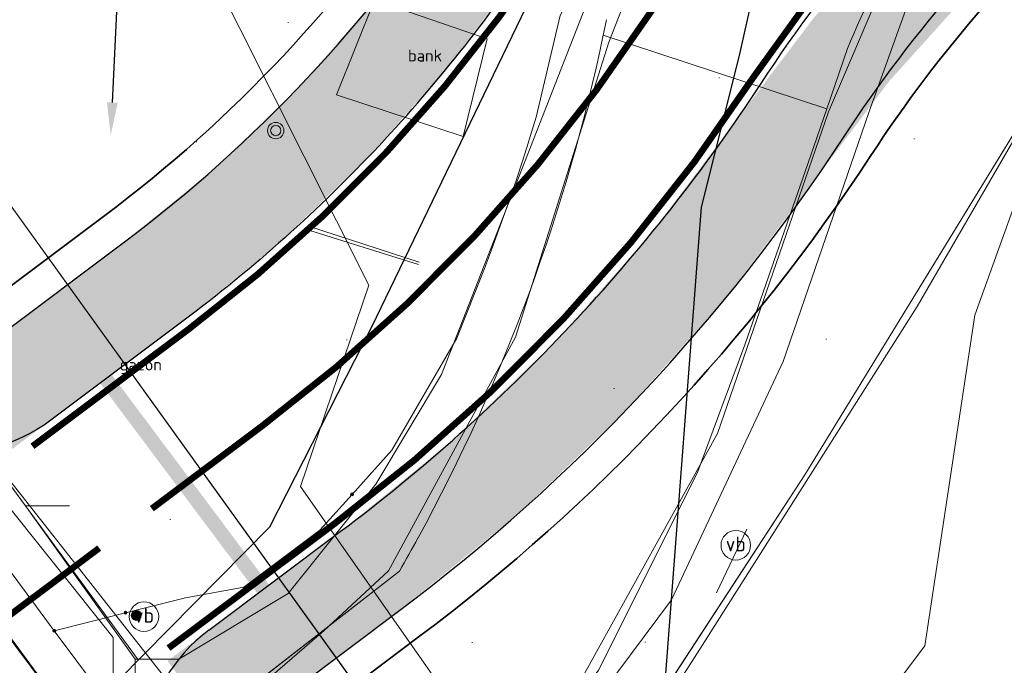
# Model space of a CAD drawing. Header units: metres. Extents: x 163628 to 167855, y 402678 to 405435.
# Tile 173 of 256: x 164804 to 164819, y 403559 to 403569. Entities that reach past the tile are written whole.
import ezdxf
from ezdxf import colors
from ezdxf.entities.mleader import LeaderData, LeaderLine
from ezdxf.enums import TextEntityAlignment as Align
from ezdxf.math import Vec2, Vec3

# ---------------------------------------------------------------- set-up
doc = ezdxf.new("R2010")
doc.units = ezdxf.units.M
for name, pattern in [('X-CA190022.004-UO-DWM_Snelfietsroute$0$VW-5050_STREEP', [1, 0.5, -0.5]), ('X-CA190022.004-UO-KL_Wenstracé_v0.3$0$DASHED2', [0.375, 0.25, -0.125]), ('X-CA190022.004-UO-WHM_Riolering gemeente_NLCS_v0.2$0$RI-GWA', [18.45, 6, -1.8, 1.75, -1.8, 1.75, -1.8, 1.75, -1.8])]:
    doc.linetypes.add(name, pattern=pattern)
doc.layers.get('0').update_dxf_attribs({"lineweight": 25})
for name, color, linetype, lineweight in [('X-CA190022.004-UO-BGT_Ondergrond$0$GE_261_OSHHek_Lijn_GEM', 253, 'X-CA190022.004-UO-BGT_Ondergrond$0$Hekwerk', 9), ('X-CA190022.004-UO-BGT_Ondergrond$0$GE_315_WGDRijbaanLokalewegverkeersdrempel_GEM', 253, 'Continuous', 9), ('X-CA190022.004-UO-BGT_Ondergrond$0$GE_316_WGDFietspad_Vlak_GEM', 253, 'Continuous', 9), ('X-CA190022.004-UO-BGT_Ondergrond$0$GE_367_OWGBerm_groenvoorziening_grasenk_GEM', 253, 'Continuous', 9), ('X-CA190022.004-UO-BGT_Ondergrond$0$GE_476_BTDGraslandagrarisch_Vlak_GEM', 253, 'Continuous', 9), ('X-CA190022.004-UO-BGT_Ondergrond$0$GE_814_BRDVerkeersbord_Punt_GEM', 253, 'Continuous', 9), ('X-CA190022.004-UO-DTM inmeting$0$B-ME-OG-BEBOUWING_FIETSENSTALLING-G', 134, 'Continuous', 18), ('X-CA190022.004-UO-DTM inmeting$0$B-WE-AL-AANPIJLING-T18', 246, 'Continuous', 0), ('X-CA190022.004-UO-DTM inmeting$0$B-WE-IE-MEUBILAIR_WEGMEUBILAIR-G', 246, 'Continuous', 0), ('X-CA190022.004-UO-DTM inmeting$0$B-WE-IE-MEUBILAIR_WEGMEUBILAIR-S', 246, 'Continuous', 0), ('X-CA190022.004-UO-DTM inmeting$0$B-WE-IE-TERREINAFSCHEIDING_KUNSTMATIG_RASTERHEKWERK-G', 246, 'X-CA190022.004-UO-DTM inmeting$0$IE-TERREINAFSCHEIDING-KUNSTMATIG-OPEN', 0), ('X-CA190022.004-UO-DTM inmeting$0$B-WE-IE-TERREINAFSCHEIDING_KUNSTMATIG_SCHUTTING-G', 246, 'X-CA190022.004-UO-DTM inmeting$0$IE-TERREINAFSCHEIDING-KUNSTMATIG-DICHT', 0), ('X-CA190022.004-UO-DTM inmeting$0$B-WE-OG-HOOGTEPUNT-S', 246, 'Continuous', 0), ('X-CA190022.004-UO-DTM inmeting$0$B-WE-VH-VERHARDING_ASFALT-G', 246, 'Continuous', 0), ('X-CA190022.004-UO-DWM_Snelfietsroute$0$N-WE-GW-BERM-G', 125, 'Continuous', 25), ('X-CA190022.004-UO-DWM_Snelfietsroute$0$N-WE-VH-KANTVERHARDING-G', 125, 'Continuous', 25), ('X-CA190022.004-UO-DWM_Snelfietsroute$0$N-WE-VW-MARKERING_DWARS_OVERSTEEK_KANALISATIESTREEP50_010-G', 125, 'X-CA190022.004-UO-DWM_Snelfietsroute$0$VW-5050_STREEP', 25), ('X-CA190022.004-UO-DWM_Snelfietsroute$0$N-WE-VW-MARKERING_LANGS_STREEP_DOORGETROKKEN_010-G', 125, 'Continuous', 25), ('X-CA190022.004-UO-GZM_Werkgrens_v0.1$0$N-WE-KG-GRENS_SYSTEEMGRENS-G', 7, 'X-CA190022.004-UO-GZM_Werkgrens_v0.1$0$KG-OG', 35), ('X-CA190022.004-UO-KAD_Percelen$0$B-WE-KG-GRENS_PERCEEL-GV', 150, 'Continuous', 9), ('X-CA190022.004-UO-KL_Wenstracé_v0.3$0$N-OI-KL-ET_LS_MANTELBUIS-G', 60, 'X-CA190022.004-UO-KL_Wenstracé_v0.3$0$DASHED2', 35), ('X-CA190022.004-UO-TXT_Tekst 1op200$0$X-XX-AL-T25- LEADER BOVENGRONDSE INFRA', 7, 'Continuous', 25), ('X-CA190022.004-UO-WHM_Riolering gemeente - drukleidingen_v0.1$0$Riool_onder_druk_asbestcement_leidingen_450_hgml', 214, 'X-CA190022.004-UO-WHM_Riolering gemeente - drukleidingen_v0.1$0$1-200 PERSLEIDING', 25), ('X-CA190022.004-UO-WHM_Riolering gemeente - drukleidingen_v0.1$0$Riool_onder_druk_pvc_leidingen_400_hgml', 214, 'X-CA190022.004-UO-WHM_Riolering gemeente - drukleidingen_v0.1$0$1-200 PERSLEIDING', 25), ('X-CA190022.004-UO-WHM_Riolering gemeente_NLCS_v0.2$0$B-WE-RI-GWA_TRANSPORTLEIDING-G', 214, 'X-CA190022.004-UO-WHM_Riolering gemeente_NLCS_v0.2$0$RI-GWA', 15)]:
    doc.layers.add(name, color=color, linetype=linetype, lineweight=lineweight)
doc.layers.add('X-CA190022.004-UO-DTM inmeting$0$X-XX-AL-MEETPUNT-S', color=246, linetype='Continuous', lineweight=0, plot=False)
for name, color, linetype, lineweight, transparency in [('X-CA190022.004-UO-KL_Wenstracé_v0.3$0$N-WE-KL-TRACE_WENSTRACE-G 1.5m', 24, 'Continuous', 35, 0.6), ('X-CA190022.004-UO-KLIC$0$B-OI-KL-DATA_KPN_0000546663_VECT_19O042616-G', 42, 'X-CA190022.004-UO-KLIC$0$1-200 TELEFONIE-KPN', 0, 0.25), ('X-CA190022.004-UO-KLIC$0$B-OI-KL-DATA_ZIGGO BV_0000546674_VECT_19O042616-G', 42, 'X-CA190022.004-UO-KLIC$0$1-200 ZIGGO', 0, 0.25), ('X-CA190022.004-UO-KLIC$0$B-OI-KL-WATER_BW_0000551269_VECT_19O042616-G', 42, 'X-CA190022.004-UO-KLIC$0$1-200 WATERLEIDING', 0, 0.25), ('X-CA190022.004-UO-KLIC$0$B-WE-KL-ET_LS-G', 42, 'X-CA190022.004-UO-KLIC$0$1-200 LAAGSPANNING', 0, 0.25), ('X-CA190022.004-UO-KLIC$0$B-WE-KL-ET_LS_HULPSTUK-S', 42, 'X-CA190022.004-UO-KLIC$0$1-200 LAAGSPANNING', 0, 0.25), ('X-CA190022.004-UO-KLIC$0$B-WE-KL-ET_LS_KABELBED-G', 42, 'X-CA190022.004-UO-KLIC$0$1-200 LAAGSPANNING', 0, 0.25), ('X-CA190022.004-UO-KLIC$0$B-WE-KL-GAS_LD-G', 42, 'X-CA190022.004-UO-KLIC$0$1-200 GASLEIDING LAGE DRUK', 0, 0.25), ('X-CA190022.004-UO-KLIC$0$B-WE-KL-GAS_LD_MANTELBUIS-G', 42, 'X-CA190022.004-UO-KLIC$0$1-200 GASLEIDING LAGE DRUK', 0, 0.25)]:
    doc.layers.add(name, color=color, linetype=linetype, lineweight=lineweight, transparency=transparency)
doc.styles.add('X-CA190022.004-UO-BGT_Ondergrond$0$NLCS-ISO', font='NLCS-ISO.ttf')
doc.styles.add('X-CA190022.004-UO-DTM inmeting$0$NLCS-ISO', font='isocpeur.ttf', dxfattribs={"height": 2.5})
doc.styles.add('X-CA190022.004-UO-KLIC$0$NLCS-ISO', font='NLCS-ISO.ttf')
doc.styles.add('X-CA190022.004-UO-TXT_Tekst 1op200$0$NLCS-ISO-M200-T25', font='NLCS-ISO.ttf', dxfattribs={"height": 0.5})
doc.styles.add('X-CA190022.004-UO-WHM_Riolering gemeente - drukleidingen_v0.1$0$NLCS-ISO', font='NLCS-ISO.ttf')
doc.linetypes.add('X-CA190022.004-UO-BGT_Ondergrond$0$Hekwerk', pattern='A,5,-1.5,[2,dgnlstyle-Veghel.shx,S=0.007937,R=0,X=0,Y=0],-1.5', length=8)
doc.linetypes.add('X-CA190022.004-UO-DTM inmeting$0$IE-TERREINAFSCHEIDING-KUNSTMATIG-DICHT', pattern='A,8,-1,[82,NLCS.SHX,S=0.75,R=90,X=0,Y=0],-1', length=10)
doc.linetypes.add('X-CA190022.004-UO-DTM inmeting$0$IE-TERREINAFSCHEIDING-KUNSTMATIG-OPEN', pattern='A,7,-1.5,[67,NLCS.SHX,S=0.75,R=0,X=0,Y=0],-1.5', length=10)
doc.linetypes.add('X-CA190022.004-UO-GZM_Werkgrens_v0.1$0$KG-OG', pattern='A,5.5,-1.5,[2,NLCS.SHX,S=0.5,R=0,X=0,Y=0],-1.5', length=8.5)
doc.linetypes.add('X-CA190022.004-UO-KLIC$0$1-200 GASLEIDING LAGE DRUK', pattern='A,1.5,-0.6,["GAS LD",X-CA190022.004-UO-KLIC$0$NLCS-ISO,S=0.24,R=0,X=-0.5,Y=-0.12],-0.7', length=2.8)
doc.linetypes.add('X-CA190022.004-UO-KLIC$0$1-200 LAAGSPANNING', pattern='A,1.5,-0.6,["LS",X-CA190022.004-UO-KLIC$0$NLCS-ISO,S=0.24,R=0,X=-0.45,Y=-0.12],-0.05', length=2.15)
doc.linetypes.add('X-CA190022.004-UO-KLIC$0$1-200 TELEFONIE-KPN', pattern='A,1.5,-0.6,["KPN",X-CA190022.004-UO-KLIC$0$NLCS-ISO,S=0.24,R=0,X=-0.5,Y=-0.12],-0.3', length=2.4)
doc.linetypes.add('X-CA190022.004-UO-KLIC$0$1-200 WATERLEIDING', pattern='A,1.5,-0.6,["WATER",X-CA190022.004-UO-KLIC$0$NLCS-ISO,S=0.24,R=0,X=-0.5,Y=-0.12],-0.65', length=2.75)
doc.linetypes.add('X-CA190022.004-UO-KLIC$0$1-200 ZIGGO', pattern='A,1.5,-0.6,["ZIGGO",X-CA190022.004-UO-KLIC$0$NLCS-ISO,S=0.24,R=0,X=-0.5,Y=-0.12],-0.5', length=2.6)
doc.linetypes.add('X-CA190022.004-UO-WHM_Riolering gemeente - drukleidingen_v0.1$0$1-200 PERSLEIDING', pattern='A,1.5,-0.6,["PERS",X-CA190022.004-UO-WHM_Riolering gemeente - drukleidingen_v0.1$0$NLCS-ISO,S=0.24,R=0,X=-0.5,Y=-0.12],-0.65', length=2.75)

# ---------------------------------------------------------------- blocks, each defined once
blk = doc.blocks.new('X-CA190022.004-UO-BGT_Ondergrond$0$SIE-WEG_PAAL_VERKEERSBORD-SO')
at = {"linetype": 'ByBlock', "lineweight": 18}
blk.add_circle((0, 0), 1.5, dxfattribs=at)
at = {"linetype": 'ByBlock', "lineweight": 18, "style": 'X-CA190022.004-UO-BGT_Ondergrond$0$NLCS-ISO'}
blk.add_text('vb', height=1.5, dxfattribs=at).set_placement((0, 0.132), align=Align.MIDDLE_CENTER)
blk = doc.blocks.new('X-CA190022.004-UO-BGT_Ondergrond$0$IMGEOVerkeersbord')
at = {"xscale": 5, "yscale": 5, "zscale": 5}
blk.add_blockref('X-CA190022.004-UO-BGT_Ondergrond$0$SIE-WEG_PAAL_VERKEERSBORD-SO', (0, 0), dxfattribs=at)
blk = doc.blocks.new('X-CA190022.004-UO-DTM inmeting$0$punt')
at = {"color": 0, "lineweight": -2}
blk.add_line((0, 0), (0, 0), dxfattribs=at)
blk = doc.blocks.new('X-CA190022.004-UO-DTM inmeting$0$SOG-HOOGTEPUNT-SO')
for p, q in [((-0.5, 0), (0.5, 0)), ((0, 0.5), (0, -0.5))]:
    blk.add_line(p, q)
blk = doc.blocks.new('X-CA190022.004-UO-DTM inmeting$0$SIE-WEG_AFVALBAK_TYPE_01')
for radius in [0.25, 0.156]:
    blk.add_circle((0, 0), radius)
blk = doc.blocks.new('X-CA190022.004-UO-DTM inmeting$0$SIE-WEG_PAAL_ALGEMEEN_TYPE_01')
h = blk.add_hatch(color=256)
edge = h.paths.add_edge_path()
edge.add_arc((0, 0), 0.188, 0, 360)
at = {"ltscale": 0.5}
blk.add_circle((0, 0), 0.188, dxfattribs=at)
blk = doc.blocks.new('X-CA190022.004-UO-KLIC$0$SKL-WTB_HULP_MOF-SO')
at = {"linetype": 'ByBlock', "lineweight": 18}
h = blk.add_hatch(color=0, dxfattribs=at)
h.dxf.hatch_style = 1
h.paths.add_polyline_path([(-0.5625, 0, 1), (0.5625, 0, 1)])
at = {"color": 0, "linetype": 'ByBlock', "lineweight": 18}
blk.add_circle((0, 0), 0.5625, dxfattribs=at)
at = {"color": 0, "linetype": 'ByBlock', "lineweight": 18, "style": 'X-CA190022.004-UO-KLIC$0$NLCS-ISO', "flags": 1}
for tag, p in [('TYPE', (1.5, 0)), ('OMSCHRIJVING', (1.5, -3)), ('LABEL', (1.5, -1.5))]:
    blk.add_attdef(tag, p, '', height=1, dxfattribs=at)

msp = doc.modelspace()

# ---------------------------------------------------------------- linework, layer by layer
at = {"layer": 'X-CA190022.004-UO-BGT_Ondergrond$0$GE_261_OSHHek_Lijn_GEM'}
for p, q in [((164815.7, 403561.975), (164822.431, 403572.962)), ((164809.825, 403565.211), (164808.144, 403565.759)), ((164812.075, 403556.422), (164815.7, 403561.975))]:
    msp.add_line(p, q, dxfattribs=at)
at = {"layer": 'X-CA190022.004-UO-BGT_Ondergrond$0$GE_315_WGDRijbaanLokalewegverkeersdrempel_GEM', "flags": 128}
msp.add_lwpolyline([(164804.732, 403557.966), (164805.297, 403557.211), (164802.021, 403554.894), (164801.464, 403555.641), (164800.46, 403556.99), (164799.789, 403557.922), (164803.063, 403560.189), (164804.732, 403557.966)], dxfattribs=at)
at = {"layer": 'X-CA190022.004-UO-BGT_Ondergrond$0$GE_316_WGDFietspad_Vlak_GEM', "flags": 128}
for points in [[(164816.352, 403568.462), (164816.034, 403567.544), (164812.631, 403568.664), (164812.655, 403568.782), (164812.679, 403568.899)], [(164812.631, 403568.664), (164816.034, 403567.544), (164815.79, 403566.84)], [(164815.79, 403566.84), (164814.789, 403563.951), (164814.07, 403562.025), (164812.565, 403559.008), (164811.274, 403557.307), (164810.26, 403555.972), (164808.297, 403554.21), (164808.24, 403553.281), (164807.802, 403553.866), (164805.297, 403557.211), (164804.732, 403557.966), (164806.021, 403557.782), (164809.528, 403560.51)]]:
    msp.add_lwpolyline(points, dxfattribs=at)
at = {"layer": 'X-CA190022.004-UO-BGT_Ondergrond$0$GE_316_WGDFietspad_Vlak_GEM'}
for centre, radius, start, end in [((164830.294, 403562.729), 15.075, 142.9107, 157.6474), ((164785.192, 403574.439), 28.04, 331.3969, 348.1145), ((164776.978, 403579.017), 37.443, 330.3778, 331.2629)]:
    msp.add_arc(centre, radius, start, end, dxfattribs=at)
at = {"layer": 'X-CA190022.004-UO-BGT_Ondergrond$0$GE_367_OWGBerm_groenvoorziening_grasenk_GEM', "flags": 128}
for points in [[(164809.528, 403560.51), (164806.021, 403557.782), (164804.732, 403557.966), (164803.063, 403560.189), (164802.426, 403561.037), (164802.303, 403561.201), (164794.593, 403571.459), (164796.779, 403572.731), (164801.128, 403568.949), (164807.319, 403571.87), (164807.843, 403570.785), (164810.586, 403572.108), (164810.297, 403572.708), (164815.446, 403575.376), (164818.198, 403577.726), (164824.741, 403582.424), (164845.508, 403592.191), (164892.802, 403614.747), (164932.953, 403634.789), (165023.639, 403678.975)], [(164894.042, 403607.59), (164853.84, 403588.034), (164832.047, 403577.565), (164822.431, 403572.962), (164815.7, 403561.975), (164812.075, 403556.422), (164811.274, 403557.307), (164812.565, 403559.008), (164814.07, 403562.025), (164814.789, 403563.951), (164815.79, 403566.84), (164816.034, 403567.544), (164816.352, 403568.462)], [(164812.679, 403568.899), (164812.655, 403568.782), (164812.631, 403568.664)]]:
    msp.add_lwpolyline(points, dxfattribs=at)
at = {"layer": 'X-CA190022.004-UO-BGT_Ondergrond$0$GE_367_OWGBerm_groenvoorziening_grasenk_GEM', "extrusion": (0, 0, -1)}
for centre, radius, start, end in [((-164830.294, 403562.729), 15.075, 22.3526, 37.0893), ((-164785.192, 403574.439), 28.04, 191.8855, 208.6031), ((-164776.978, 403579.017), 37.443, 208.7371, 209.6222)]:
    msp.add_arc(centre, radius, start, end, dxfattribs=at)
at = {"layer": 'X-CA190022.004-UO-BGT_Ondergrond$0$GE_476_BTDGraslandagrarisch_Vlak_GEM', "flags": 128}
msp.add_lwpolyline([(164835.006, 403525.555), (164824.925, 403539.208), (164816.43, 403550.653), (164814.494, 403553.261), (164812.075, 403556.422), (164815.7, 403561.975), (164822.431, 403572.962)], dxfattribs=at)
at = {"layer": 'X-CA190022.004-UO-DTM inmeting$0$B-ME-OG-BEBOUWING_FIETSENSTALLING-G'}
msp.add_polyline3d([(164808.079, 403565.717, 9.539), (164809.816, 403565.174, 9.564)], dxfattribs=at)
at = {"layer": 'X-CA190022.004-UO-DTM inmeting$0$B-WE-IE-MEUBILAIR_WEGMEUBILAIR-G'}
msp.add_polyline3d([(164810.864, 403568.607, 9.495), (164809.149, 403569.196, 9.461), (164808.567, 403567.755, 9.515), (164810.498, 403567.122, 9.518)], close=True, dxfattribs=at)
at = {"layer": 'X-CA190022.004-UO-DTM inmeting$0$B-WE-IE-TERREINAFSCHEIDING_KUNSTMATIG_RASTERHEKWERK-G'}
for p, q in [((164819.181, 403567.589, 9.197), (164817.412, 403564.534, 9.348)), ((164817.412, 403564.534, 9.348), (164814.099, 403559.322, 9.594)), ((164814.099, 403559.322, 9.594), (164812.197, 403556.344, 9.616))]:
    msp.add_line(p, q, dxfattribs=at)
at = {"layer": 'X-CA190022.004-UO-DTM inmeting$0$B-WE-IE-TERREINAFSCHEIDING_KUNSTMATIG_SCHUTTING-G'}
msp.add_line((164814.353, 403560.179, 9.605), (164814.819, 403561.145, 9.618), dxfattribs=at)
at = {"layer": 'X-CA190022.004-UO-DTM inmeting$0$B-WE-VH-VERHARDING_ASFALT-G'}
for points in [[(164792.992, 403573.977, 10.108), (164795.304, 403570.621, 10.016), (164798.532, 403566.291, 9.867), (164801.815, 403561.922, 9.769), (164804.19, 403558.695, 9.703), (164804.768, 403558.082, 9.692), (164805.552, 403557.743, 9.674), (164806.47, 403557.954, 9.648), (164808.382, 403559.604, 9.595), (164809.36, 403560.511, 9.573), (164811.295, 403564.07, 9.523), (164812.717, 403568.558, 9.471)], [(164812.717, 403568.558, 9.471), (164813.867, 403571.498, 9.408)], [(164816.062, 403567.497, 9.508), (164817.061, 403569.833, 9.458)], [(164816.604, 403541.988, 9.39), (164811.887, 403548.411, 9.533), (164808.355, 403553.021, 9.627), (164808.206, 403553.888, 9.631), (164808.545, 403554.52, 9.624), (164809.311, 403555.128, 9.616), (164810.51, 403556.327, 9.595), (164811.979, 403558.293, 9.587), (164814.372, 403562.603, 9.551), (164816.062, 403567.497, 9.508)]]:
    msp.add_polyline3d(points, dxfattribs=at)
at = {"layer": 'X-CA190022.004-UO-DWM_Snelfietsroute$0$N-WE-GW-BERM-G', "flags": 128}
for points in [[(164803.319, 403564.007), (164805.339, 403565.519, 0.087199), (164810.434, 403570.944, -0.136189), (164821.894, 403580.995), (164894.694, 403616.096), (164927.835, 403632.076), (165051.526, 403691.716), (165119.914, 403724.69), (165177.266, 403752.014, -0.027628), (165180.178, 403753.209), (165185.509, 403754.477)], [(164807.522, 403558.409), (164809.535, 403559.916, 0.087199), (164816.289, 403567.107, -0.136189), (164824.934, 403574.689), (164897.734, 403609.791), (164930.876, 403625.771), (165054.566, 403685.411), (165122.939, 403718.377), (165180.277, 403745.695, -0.027628), (165182.474, 403746.596), (165187.245, 403749.496)]]:
    msp.add_lwpolyline(points, format="xyb", dxfattribs=at)
at = {"layer": 'X-CA190022.004-UO-DWM_Snelfietsroute$0$N-WE-VH-KANTVERHARDING-G', "flags": 128}
for points in [[(164809.216, 403566.982, 0.043517), (164811.688, 403570.122, -0.136189), (164822.545, 403579.644), (164895.346, 403614.745), (164928.487, 403630.725), (165052.178, 403690.365), (165120.562, 403723.337), (165177.912, 403750.66, -0.027628), (165180.67, 403751.792), (165185.737, 403753.551)], [(164812.132, 403564.244, 0.043517), (164815.034, 403567.929, -0.130015), (164823.783, 403575.792)], [(164809.216, 403566.982, -0.043632), (164806.229, 403564.312), (164804.219, 403562.806, -0.413702), (164800.721, 403563.305), (164797.715, 403567.306)], [(164806.624, 403559.61), (164808.626, 403561.109, 0.043638), (164812.132, 403564.244, 0.043638)]]:
    msp.add_lwpolyline(points, format="xyb", dxfattribs=at)
at = {"layer": 'X-CA190022.004-UO-DWM_Snelfietsroute$0$N-WE-VH-KANTVERHARDING-G'}
msp.add_arc((164808.122, 403557.609), 2.5, 126.8287, 216.824, dxfattribs=at)
at = {"layer": 'X-CA190022.004-UO-DWM_Snelfietsroute$0$N-WE-VW-MARKERING_DWARS_OVERSTEEK_KANALISATIESTREEP50_010-G', "const_width": 0.1, "flags": 128}
msp.add_lwpolyline([(164799.01, 403556.407), (164804.955, 403560.859)], dxfattribs=at)
at = {"layer": 'X-CA190022.004-UO-DWM_Snelfietsroute$0$N-WE-VW-MARKERING_LANGS_STREEP_DOORGETROKKEN_010-G', "const_width": 0.1, "flags": 128}
for points in [[(164809.326, 403566.88, 0.043517), (164811.814, 403570.04, -0.136189), (164822.61, 403579.508), (164895.411, 403614.61), (164928.552, 403630.59), (165052.243, 403690.23), (165120.627, 403723.202), (165177.976, 403750.525, -0.027628), (165180.719, 403751.65), (165185.787, 403753.409)], [(164812.023, 403564.347, 0.043517), (164814.909, 403568.012, -0.136189), (164824.217, 403576.176), (164897.018, 403611.277), (164930.159, 403627.257), (165053.85, 403686.897), (165122.226, 403719.865), (165179.567, 403747.184, -0.027628), (165181.933, 403748.155), (165187, 403749.914)], [(164810.674, 403565.613, 0.043517), (164813.361, 403569.026, -0.136189), (164823.414, 403577.842), (164823.838, 403578.047)], [(164809.326, 403566.88, -0.043632), (164806.319, 403564.192), (164803.938, 403562.408)], [(164810.674, 403565.613, -0.043632), (164807.428, 403562.711), (164805.756, 403561.459)], [(164806.009, 403559.337), (164808.536, 403561.229, 0.043639), (164812.023, 403564.347, 0.043639)]]:
    msp.add_lwpolyline(points, format="xyb", dxfattribs=at)
at = {"layer": 'X-CA190022.004-UO-GZM_Werkgrens_v0.1$0$N-WE-KG-GRENS_SYSTEEMGRENS-G', "ltscale": 0.2, "flags": 128}
msp.add_lwpolyline([(164202.447, 403276.261, -0.007014), (164204.684, 403278.194), (164207.732, 403280.631), (164216.351, 403287.471), (164219.004, 403289.434), (164219.375, 403289.729), (164237.184, 403303.185), (164244.587, 403308.605), (164248.73, 403311.638), (164253.977, 403315.367), (164261.175, 403320.48), (164269.682, 403326.324), (164277.478, 403331.538), (164300.139, 403346.153), (164322.964, 403359.926), (164334.073, 403366.292), (164351.665, 403375.797), (164373.742, 403387.55), (164399.95, 403400.464), (164429.28, 403414.743), (164430.124, 403415.141), (164430.948, 403415.506), (164431.777, 403415.846), (164432.615, 403416.161), (164433.462, 403416.453), (164434.316, 403416.72), (164435.176, 403416.962), (164436.043, 403417.179), (164436.306, 403417.259, -0.099821), (164451.982, 403417.179, 0.131087), (164471.53, 403420.948), (164482.533, 403426.243), (164490.693, 403418.8), (164492.586, 403419.707), (164495.404, 403416.53, -0.0101), (164498.074, 403413.536), (164499.385, 403412.005), (164502.276, 403408.653), (164509.274, 403412.948), (164511.768, 403416.461), (164509.186, 403420.201, -0.175036), (164509.321, 403422.135, -0.180129), (164510.517, 403423.431), (164518.825, 403427.315), (164545.03, 403439.927), (164571.695, 403452.754), (164577.955, 403456.064), (164591.472, 403464.142), (164595.446, 403466.159), (164599.431, 403468.182), (164600.854, 403468.863), (164605.94, 403471.242), (164622.016, 403477.758), (164627.273, 403479.889), (164631.947, 403481.905), (164633.267, 403482.539, 0.084778), (164642.609, 403485.38), (164759.332, 403541.386), (164770.974, 403544.815), (164773.272, 403545.397), (164787.887, 403542.29), (164789.899, 403542.38), (164793.252, 403543.048), (164800.24, 403546.814), (164803.671, 403549.366), (164804.774, 403550.36), (164806.983, 403547.387), (164807.907, 403546.199), (164811.87, 403549.281), (164810.953, 403550.46), (164809.512, 403552.406), (164808.343, 403553.575), (164810.024, 403555.089), (164807.827, 403558.012), (164809.834, 403559.516, 0.087199), (164816.707, 403566.833, -0.136189), (164825.151, 403574.239), (164897.952, 403609.34), (164931.093, 403625.32), (165054.784, 403684.96), (165123.155, 403717.926), (165148.566, 403730.033), (165175.654, 403740.478), (165188.146, 403744.824), (165187.632, 403748.092), (165185.258, 403754.932), (165180.038, 403753.689, 0.027846), (165177.051, 403752.466), (165119.698, 403725.141), (165051.309, 403692.167), (164927.618, 403632.527), (164894.477, 403616.547), (164821.676, 403581.445, 0.136189), (164810.016, 403571.218, -0.087199), (164805.039, 403565.919), (164803.02, 403564.408), (164799.415, 403569.204), (164798.615, 403568.604), (164797.815, 403568.006), (164797.216, 403568.806), (164793.371, 403565.926), (164793.97, 403565.126), (164792.376, 403563.932), (164795.885, 403559.064, -0.201548), (164780.097, 403554.057, 0.075656), (164771.169, 403553.982, -0.009755), (164764.075, 403552.536), (164754.286, 403547.799), (164747.474, 403544.606), (164708.34, 403525.583), (164686.218, 403515.365), (164675.148, 403509.865), (164663.524, 403504.258), (164644.327, 403495.071), (164639.493, 403492.723), (164638.201, 403492.127, -0.201818), (164621.846, 403491.8, 0.209498), (164598.58, 403490.973), (164556.157, 403470.566), (164536.299, 403461.008), (164516.318, 403451.408), (164508.232, 403447.512), (164500.187, 403443.642), (164497.203, 403443.008), (164495.09, 403442.274, 0.130794), (164492.913, 403444.811), (164488.435, 403447.885), (164494.899, 403449.835), (164490.315, 403452.233), (164484.484, 403450.597, -0.076427), (164479.748, 403454.723), (164478.799, 403455.857), (164474.918, 403452.962), (164457.343, 403473.566), (164451.257, 403468.374), (164465.519, 403451.653, -0.484297), (164464.817, 403448.113), (164461.416, 403446.394), (164463.893, 403441.77), (164464.916, 403439.614), (164433.017, 403424.683, 0.05166), (164425.3, 403421.703), (164396.431, 403407.648), (164370.094, 403394.67), (164347.884, 403382.848), (164330.182, 403373.283), (164318.908, 403366.822), (164295.903, 403352.941), (164273.086, 403338.225), (164265.193, 403332.947), (164256.594, 403327.039), (164249.344, 403321.888), (164244.05, 403318.127), (164239.86, 403315.06), (164232.409, 403309.604), (164214.476, 403296.054), (164201.289, 403285.589, 0.012131), (164197.414, 403282.357)], format="xyb", close=True, dxfattribs=at)
at = {"layer": 'X-CA190022.004-UO-KAD_Percelen$0$B-WE-KG-GRENS_PERCEEL-GV', "flags": 128}
for points in [[(164812.884, 403553.196), (164817.529, 403559.372), (164818.291, 403564.405), (164819.546, 403567.881), (164822.987, 403573.331), (164900.08, 403610.457), (164894.973, 403617.537), (164799.538, 403571.715)], [(164819.546, 403567.881), (164818.291, 403564.405), (164817.529, 403559.372), (164812.884, 403553.196), (164819.424, 403544.122), (164847.738, 403505.918), (164850.36, 403503.946), (164853.636, 403502.187), (164880.122, 403492.516), (164891.81, 403488.06), (164921.88, 403477.54), (164929.892, 403473.773), (164913.679, 403519.457), (164902.78, 403561.659), (164930.713, 403568.012), (164926.596, 403575.181), (164900.08, 403610.457), (164822.987, 403573.331)]]:
    msp.add_lwpolyline(points, close=True, dxfattribs=at)
msp.add_lwpolyline([(164995.489, 403499.804), (164929.892, 403473.773), (164921.88, 403477.54), (164891.81, 403488.06), (164880.122, 403492.516), (164853.636, 403502.187), (164850.36, 403503.946), (164847.738, 403505.918), (164819.424, 403544.122), (164812.884, 403553.196), (164799.538, 403571.715), (164789.551, 403566.923), (164790.783, 403565.26), (164802.649, 403548.73), (164808.436, 403540.853), (164833.316, 403507.004), (164848.867, 403493.07), (164858.048, 403489.835), (164865.033, 403489.542), (164912.727, 403472.756), (164924.085, 403466.159)], dxfattribs=at)
at = {"layer": 'X-CA190022.004-UO-KL_Wenstracé_v0.3$0$N-OI-KL-ET_LS_MANTELBUIS-G', "ltscale": 2.5, "const_width": 0.22}
msp.add_lwpolyline([(164804.606, 403564.034), (164807.903, 403559.631)], dxfattribs=at)
at = {"layer": 'X-CA190022.004-UO-KL_Wenstracé_v0.3$0$N-WE-KL-TRACE_WENSTRACE-G 1.5m', "lineweight": 18, "ltscale": 0.2, "const_width": 1.5}
for points in [[(164803.14, 403562.936), (164805.788, 403564.919, 0.080818), (164810.746, 403570.065, -0.128794), (164821.418, 403579.223), (164890.74, 403612.966, -0.001476), (164943.908, 403638.652), (165110.153, 403718.363, 0.00021), (165117.714, 403721.992), (165181.815, 403752.793, -0.028459), (165184.733, 403753.996), (165185.575, 403754.289)], [(164806.445, 403558.539), (164809.085, 403560.516, 0.080818), (164815.268, 403566.935, -0.128794), (164823.826, 403574.278), (164893.148, 403608.021, -0.001476), (164946.286, 403633.693), (165112.531, 403713.403, 0.00021), (165120.096, 403717.035), (165184.197, 403747.836, -0.028459), (165186.536, 403748.8), (165187.385, 403749.095)]]:
    msp.add_lwpolyline(points, format="xyb", dxfattribs=at)
at = {"layer": 'X-CA190022.004-UO-KLIC$0$B-OI-KL-DATA_KPN_0000546663_VECT_19O042616-G', "flags": 128}
msp.add_lwpolyline([(164798.167, 403569.833), (164798.167, 403568.833), (164799.167, 403567.5), (164816.5, 403545.5), (164829.833, 403526.5), (164830.833, 403525.5), (164830.833, 403524.833)], dxfattribs=at)
at = {"layer": 'X-CA190022.004-UO-KLIC$0$B-OI-KL-DATA_ZIGGO BV_0000546674_VECT_19O042616-G', "flags": 128}
for points in [[(165183.167, 403752.167), (165181.833, 403752.167), (165177.5, 403750.167), (165066.833, 403697.5), (165031.5, 403680.167), (164863.167, 403598.833), (164841.833, 403588.833), (164825.5, 403581.5), (164822.5, 403579.833), (164818.5, 403577.167), (164814.833, 403573.5), (164813.167, 403571.167), (164810.167, 403563.5), (164809.167, 403561.833), (164807.833, 403560.167), (164806.167, 403559.167), (164805.5, 403559.167)], [(164773.167, 403603.167), (164803.833, 403561.5)], [(164803.833, 403561.5), (164804.5, 403561.5)], [(164803.833, 403561.5), (164805.5, 403559.167)], [(164805.5, 403559.167), (164805.5, 403558.5)]]:
    msp.add_lwpolyline(points, dxfattribs=at)
at = {"layer": 'X-CA190022.004-UO-KLIC$0$B-OI-KL-WATER_BW_0000551269_VECT_19O042616-G', "flags": 128}
msp.add_lwpolyline([(164796.167, 403570.167), (164796.833, 403570.167), (164797.167, 403569.5), (164805.167, 403559.5), (164805.167, 403558.5), (164805.833, 403557.833), (164830.5, 403524.5)], dxfattribs=at)
at = {"layer": 'X-CA190022.004-UO-KLIC$0$B-WE-KL-ET_LS-G'}
for points in [[(164808.806, 403561.675), (164809.412, 403562.348), (164810.401, 403564.052), (164810.824, 403565.113), (164810.93, 403565.398), (164811.128, 403565.947), (164811.22, 403566.21), (164811.307, 403566.466), (164811.389, 403566.715), (164811.466, 403566.956), (164811.539, 403567.19), (164811.607, 403567.416), (164811.974, 403568.963), (164813.408, 403571.797), (164814.908, 403574.089), (164815.673, 403575.097)], [(164810.437, 403551.35), (164810.405, 403551.394), (164810.066, 403551.884), (164809.886, 403552.316), (164809.809, 403552.777), (164809.869, 403553.604), (164810.127, 403554.393), (164810.676, 403555.501), (164811.273, 403556.585), (164812.404, 403558.375), (164813.671, 403560.072), (164815.37, 403563.698), (164816.674, 403567.485), (164817.24, 403569.055)], [(164799.245, 403566.413), (164804.27, 403559.602)], [(164805.355, 403559.874), (164806.267, 403560.103), (164807.156, 403560.263), (164808.315, 403561.131), (164808.806, 403561.675)], [(164804.27, 403559.602), (164805.355, 403559.874)], [(164804.27, 403559.602), (164810.405, 403551.394), (164810.437, 403551.35)]]:
    msp.add_lwpolyline(points, dxfattribs=at)
at = {"layer": 'X-CA190022.004-UO-KLIC$0$B-WE-KL-ET_LS_KABELBED-G'}
for points in [[(164808.806, 403561.675), (164809.412, 403562.348), (164810.401, 403564.052), (164810.824, 403565.113), (164810.93, 403565.398), (164811.128, 403565.947), (164811.22, 403566.21), (164811.307, 403566.466), (164811.389, 403566.715), (164811.466, 403566.956), (164811.539, 403567.19), (164811.607, 403567.416), (164811.974, 403568.963), (164813.408, 403571.797), (164814.908, 403574.089), (164815.673, 403575.097)], [(164810.405, 403551.394), (164810.066, 403551.884), (164809.886, 403552.316), (164809.809, 403552.777), (164809.869, 403553.604), (164810.127, 403554.393), (164810.676, 403555.501), (164811.273, 403556.585), (164812.404, 403558.375), (164813.671, 403560.072), (164815.37, 403563.698), (164816.674, 403567.485), (164817.24, 403569.055), (164818.001, 403570.541), (164818.209, 403570.879), (164818.428, 403571.21), (164818.825, 403571.762), (164819.25, 403572.292), (164819.308, 403572.35), (164819.373, 403572.401)], [(164799.245, 403566.413), (164804.27, 403559.602)], [(164805.355, 403559.874), (164806.267, 403560.103), (164807.156, 403560.263), (164808.315, 403561.131), (164808.806, 403561.675)], [(164804.27, 403559.602), (164805.355, 403559.874)], [(164804.27, 403559.602), (164810.405, 403551.394)]]:
    msp.add_lwpolyline(points, dxfattribs=at)
at = {"layer": 'X-CA190022.004-UO-KLIC$0$B-WE-KL-GAS_LD-G'}
msp.add_lwpolyline([(164830.408, 403524.408), (164828.962, 403526.416), (164812.768, 403548.825), (164811.639, 403550.353), (164812.416, 403555.528), (164812.014, 403556.101), (164809.143, 403560.195), (164808.021, 403561.795), (164809.062, 403564.861), (164806.109, 403570.727)], dxfattribs=at)
at = {"layer": 'X-CA190022.004-UO-KLIC$0$B-WE-KL-GAS_LD_MANTELBUIS-G'}
msp.add_lwpolyline([(164812.014, 403556.101), (164809.143, 403560.195)], dxfattribs=at)
at = {"layer": 'X-CA190022.004-UO-WHM_Riolering gemeente - drukleidingen_v0.1$0$Riool_onder_druk_asbestcement_leidingen_450_hgml', "flags": 128}
msp.add_lwpolyline([(164813.584, 403558.944), (164814.128, 403566.048), (164814.704, 403568.352), (164815.104, 403570.144), (164815.456, 403571.872), (164816.576, 403573.088), (164828.224, 403581.824), (164832.944, 403585.184), (164847.568, 403592.384), (164899.392, 403617.984), (164916.704, 403626.528), (164939.712, 403637.568), (164958.704, 403646.976), (164976.016, 403655.296), (165007.456, 403670.272), (165028.672, 403680.896), (165081.664, 403706.144), (165110.96, 403719.424), (165124.224, 403725.28), (165144.064, 403734.56), (165150.816, 403737.728), (165155.504, 403739.232), (165165.376, 403742.24), (165170.16, 403743.616)], dxfattribs=at)
at = {"layer": 'X-CA190022.004-UO-WHM_Riolering gemeente - drukleidingen_v0.1$0$Riool_onder_druk_pvc_leidingen_400_hgml', "flags": 128}
msp.add_lwpolyline([(164503.904, 403422.688), (164509.696, 403425.6), (164520.576, 403430.976), (164538.976, 403439.52), (164559.584, 403449.216), (164577.584, 403457.856), (164584.864, 403461.216), (164609.264, 403472.896), (164631.648, 403483.584), (164654.176, 403494.304), (164656.736, 403495.68), (164660.448, 403497.568), (164676.688, 403505.184), (164691.232, 403512.288), (164723.296, 403527.712), (164737.456, 403534.528), (164746.688, 403537.76), (164756.864, 403542.144), (164770.368, 403546.656), (164783.248, 403547.776), (164784.736, 403548.192), (164797.104, 403553.12), (164801.664, 403556.48), (164804.496, 403558.4), (164805.248, 403558.848), (164807.552, 403561.184), (164809.104, 403564.224), (164811.92, 403570.048)], dxfattribs=at)
at = {"layer": 'X-CA190022.004-UO-WHM_Riolering gemeente_NLCS_v0.2$0$B-WE-RI-GWA_TRANSPORTLEIDING-G'}
for p, q in [((164806, 403575.008), (164802, 403564)), ((164802, 403564), (164812.992, 403548.992))]:
    msp.add_line(p, q, dxfattribs=at)

# ---------------------------------------------------------------- block references
at = {"layer": 'X-CA190022.004-UO-BGT_Ondergrond$0$GE_814_BRDVerkeersbord_Punt_GEM', "xscale": 0.03, "yscale": 0.03, "zscale": 0.02}
for p in [(164814.649, 403560.902), (164805.636, 403559.816)]:
    msp.add_blockref('X-CA190022.004-UO-BGT_Ondergrond$0$IMGEOVerkeersbord', p, dxfattribs=at)
at = {"layer": 'X-CA190022.004-UO-DTM inmeting$0$B-WE-IE-MEUBILAIR_WEGMEUBILAIR-S', "linetype": 'ByBlock', "lineweight": -2, "xscale": 0.5, "yscale": 0.5, "zscale": 0.5}
msp.add_blockref('X-CA190022.004-UO-DTM inmeting$0$SIE-WEG_AFVALBAK_TYPE_01', (164807.643, 403567.212, 9.493), dxfattribs=at)
at = {"layer": 'X-CA190022.004-UO-DTM inmeting$0$B-WE-IE-MEUBILAIR_WEGMEUBILAIR-S', "color": 0, "linetype": 'ByBlock', "lineweight": -2, "xscale": 0.3999999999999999, "yscale": 0.3999999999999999, "zscale": 0.3999999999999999}
msp.add_blockref('X-CA190022.004-UO-DTM inmeting$0$SIE-WEG_PAAL_ALGEMEEN_TYPE_01', (164805.518, 403559.834, 9.672), dxfattribs=at)
at = {"layer": 'X-CA190022.004-UO-DTM inmeting$0$B-WE-OG-HOOGTEPUNT-S', "linetype": 'ByBlock', "lineweight": -2, "xscale": 0.01, "yscale": 0.01, "zscale": 0.01}
for p in [(164807.83, 403568.856, 9.506), (164814.395, 403568.013, 9.507), (164806.434, 403567.039, 9.533), (164817.364, 403567.088, 9.459), (164808.728, 403564.028, 9.541), (164816.024, 403564.036, 9.561), (164812.797, 403563.285, 9.545), (164806.035, 403561.293, 9.637), (164810.636, 403559.423, 9.585), (164813.268, 403559.429, 9.564)]:
    msp.add_blockref('X-CA190022.004-UO-DTM inmeting$0$SOG-HOOGTEPUNT-SO', p, dxfattribs=at)
at = {"layer": 'X-CA190022.004-UO-DTM inmeting$0$X-XX-AL-MEETPUNT-S', "linetype": 'ByBlock', "lineweight": -2}
for p in [(164810.864, 403568.607, 9.495), (164812.717, 403568.558, 9.471), (164809.917, 403568.353, 9.3), (164808.567, 403567.755, 9.515), (164816.062, 403567.497, 9.508), (164810.498, 403567.122, 9.518), (164808.079, 403565.717, 9.539), (164809.816, 403565.174, 9.564), (164817.412, 403564.534, 9.348), (164811.295, 403564.07, 9.523), (164805.588, 403563.625, 9.62), (164814.372, 403562.603, 9.551), (164814.819, 403561.145, 9.618), (164809.36, 403560.511, 9.573), (164814.353, 403560.179, 9.605), (164808.382, 403559.604, 9.595), (164814.099, 403559.322, 9.594)]:
    msp.add_blockref('X-CA190022.004-UO-DTM inmeting$0$punt', p, dxfattribs=at)
at = {"layer": 'X-CA190022.004-UO-KLIC$0$B-WE-KL-ET_LS_HULPSTUK-S', "xscale": 0.04, "yscale": 0.04, "zscale": 0.2}
for p in [(164808.806, 403561.675), (164805.355, 403559.874), (164804.27, 403559.602)]:
    msp.add_blockref('X-CA190022.004-UO-KLIC$0$SKL-WTB_HULP_MOF-SO', p, dxfattribs=at)

# ---------------------------------------------------------------- texts
at = {"layer": 'X-CA190022.004-UO-DTM inmeting$0$B-WE-AL-AANPIJLING-T18', "linetype": 'ByBlock', "char_height": 0.18, "attachment_point": 5, "style": 'X-CA190022.004-UO-DTM inmeting$0$NLCS-ISO'}
for s, insert in [('bank', (164809.917, 403568.353, 9.3)), ('gazon', (164805.588, 403563.625, 9.62))]:
    msp.add_mtext(s, dxfattribs=dict(at, insert=insert))

# ---------------------------------------------------------------- next in the draw order: leaders
at = {"layer": 'X-CA190022.004-UO-TXT_Tekst 1op200$0$X-XX-AL-T25- LEADER BOVENGRONDSE INFRA'}
ml = msp.add_multileader_mtext('Standard', dxfattribs=at)
ml.set_content('\\A1;Zitbank en prullenbak \\Pverplaatsen', color=256, style='X-CA190022.004-UO-TXT_Tekst 1op200$0$NLCS-ISO-M200-T25')
ml.set_leader_properties(color=256, linetype='ByLayer', lineweight=-1)
ml.build(insert=Vec2(0, 0))
ml.multileader.update_dxf_attribs({"text_left_attachment_type": 5, "text_right_attachment_type": 5, "dogleg_length": 0.5, "arrow_head_size": 0.5})
ctx = ml.context
ctx.base_point, ctx.char_height, ctx.arrow_head_size, ctx.landing_gap_size, ctx.plane_origin, ctx.plane_x_axis, ctx.plane_y_axis = Vec3(164805.923, 403574.037), 0.5, 0.5, 0.18, Vec3(164825.394, 403568.264), Vec3(0.911547, 0.411196), Vec3(-0.411196, 0.911547)
ctx.left_attachment, ctx.right_attachment = 5, 5
notes = []
notes.append((ctx, [(1, (1, 1, 0), (164805.467, 403573.832), (0.911547, 0.411196), 0.5, [(0, [(164805.129, 403567.14)], 0, [])])]))
ctx.mtext.insert, ctx.mtext.text_direction, ctx.mtext.rotation, ctx.mtext.width, ctx.mtext.defined_height, ctx.mtext.flow_direction = Vec3(164805.477, 403575.464), Vec3(0.911547, 0.411196), 0.423766, 6.65848, 1.782, 5
ctx.mtext.has_bg_fill, ctx.mtext.bg_color, ctx.mtext.bg_scale_factor, ctx.mtext.bg_transparency, ctx.mtext.use_window_bg_color = 1, -1027028792, 1.5, 0, 1
for ctx, leaders in notes:
    for number, flags, end, landing, length, lines in leaders:
        leader = LeaderData()
        leader.index, (leader.has_last_leader_line, leader.has_dogleg_vector, leader.attachment_direction) = number, flags
        leader.last_leader_point, leader.dogleg_vector, leader.dogleg_length = Vec3(end), Vec3(landing), length
        for number, points, colour, breaks in lines:
            line = LeaderLine()
            line.index, line.vertices, line.color, line.breaks = number, Vec3.list(points), colors.encode_raw_color(colour), breaks
            leader.lines.append(line)
        ctx.leaders.append(leader)

doc.saveas('drawing.dxf')
